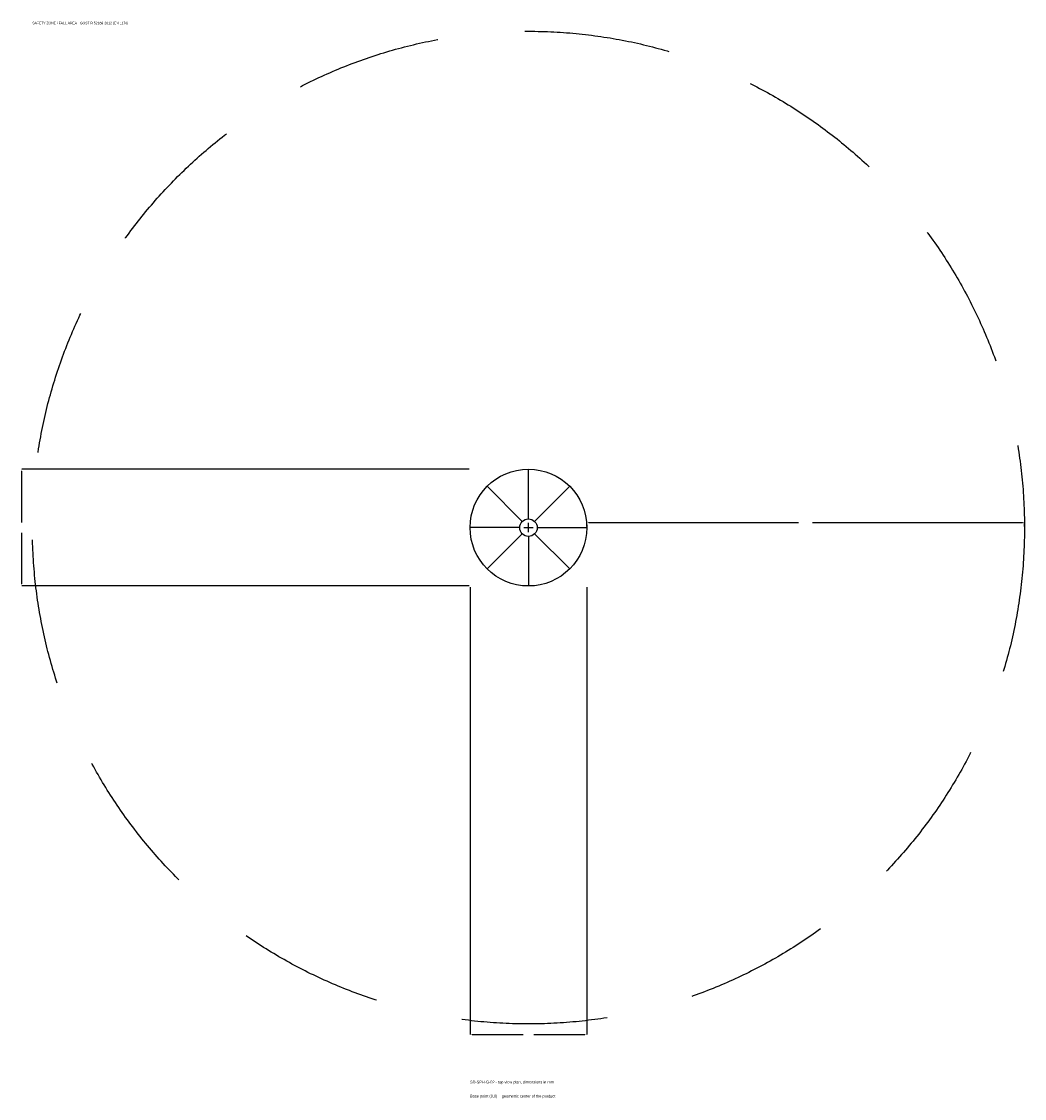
# Model space of a CAD drawing. Extents: x -1737 to 1700, y -1955 to 1733.
import ezdxf

# ---------------------------------------------------------------- set-up
doc = ezdxf.new("R2010")
doc.units = 0
doc.linetypes.add('DASHED', pattern=[800, 500, -300])
for name, color, linetype in [('GP_MAF_zona_bezopasnosti', 1, 'Continuous'), ('ZSK_DANNYE', 3, 'Continuous'), ('ZSK_KONTUR', 7, 'Continuous'), ('ZSK_RAZMERY', 8, 'Continuous')]:
    doc.layers.add(name, color=color, linetype=linetype)
doc.dimstyles.new('ORION', dxfattribs={"dimtxt": 12, "dimasz": 7.2, "dimexe": 1.25, "dimexo": 3.6, "dimtad": 1, "dimcen": 2.5, "dimazin": 3, "dimtfac": 1, "dimtmove": 0, "dimatfit": 3})

# ---------------------------------------------------------------- blocks, each defined once
blk = doc.blocks.new('_CLOSEDFILLED')
at = {"color": 0, "linetype": 'BYBLOCK'}
blk.add_solid([(-1, 0.16), (0, 0), (-1, -0.16)], dxfattribs=at)
blk = doc.blocks.new('*D1')
for p, q in [((-200, -203.6), (-200, -1736)), ((200, -203.6), (200, -1736)), ((-192.8, -1736), (-18, -1736)), ((18, -1736), (192.8, -1736))]:
    blk.add_line(p, q)
at = {"layer": 'Defpoints'}
for p in [(-200, -200), (200, -200), (-200, -1736)]:
    blk.add_point(p, dxfattribs=at)
at = {"layer": 'ZSK_RAZMERY', "xscale": 7.199999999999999, "yscale": 7.199999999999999, "rotation": 180}
blk.add_blockref('_CLOSEDFILLED', (-200, -1736), dxfattribs=at)
at = {"layer": 'ZSK_RAZMERY', "xscale": 7.199999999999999, "yscale": 7.199999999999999}
blk.add_blockref('_CLOSEDFILLED', (200, -1736), dxfattribs=at)
blk = doc.blocks.new('*D2')
for p, q in [((-203.6, 200), (-1736, 200)), ((-1736, 18), (-1736, 192.8)), ((-1736, -192.8), (-1736, -18)), ((-203.6, -200), (-1736, -200))]:
    blk.add_line(p, q)
at = {"layer": 'Defpoints'}
for p in [(-200, 200), (-1736, -200), (-200, -200)]:
    blk.add_point(p, dxfattribs=at)
at = {"layer": 'ZSK_RAZMERY', "xscale": 7.199999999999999, "yscale": 7.199999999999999}
for p, rotation in [((-1736, 200), 90), ((-1736, -200), 270)]:
    blk.add_blockref('_CLOSEDFILLED', p, dxfattribs=dict(at, rotation=rotation))
blk = doc.blocks.new('*D3')
for p, q in [((200, 3.6), (200, 18)), ((207.2, 18), (926, 18)), ((974, 18), (1692.8, 18)), ((1700, 3.6), (1700, 18))]:
    blk.add_line(p, q)
at = {"layer": 'Defpoints'}
for p in [(200, 18), (200, 0), (1700, 0)]:
    blk.add_point(p, dxfattribs=at)
at = {"layer": 'ZSK_RAZMERY', "xscale": 7.199999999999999, "yscale": 7.199999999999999, "rotation": 180}
blk.add_blockref('_CLOSEDFILLED', (200, 18), dxfattribs=at)
at = {"layer": 'ZSK_RAZMERY', "xscale": 7.199999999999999, "yscale": 7.199999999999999}
blk.add_blockref('_CLOSEDFILLED', (1700, 18), dxfattribs=at)
blk = doc.blocks.new('B1')
at = {"layer": 'GP_MAF_zona_bezopasnosti', "linetype": 'DASHED'}
blk.add_circle((0, 0), 1700, dxfattribs=at)
at = {"layer": 'ZSK_KONTUR'}
for p, q in [((0, 30), (0, 200)), ((-21.213, 21.213), (-141.421, 141.421)), ((21.213, 21.213), (141.421, 141.421)), ((-30, 0), (-200, 0)), ((30, 0), (200, 0)), ((-21.213, -21.213), (-141.421, -141.421)), ((0, -30), (0, -200)), ((21.213, -21.213), (141.421, -141.421))]:
    blk.add_line(p, q, dxfattribs=at)
for radius in [200, 30]:
    blk.add_circle((0, 0), radius, dxfattribs=at)
at = {"layer": 'ZSK_RAZMERY'}
for p, q in [((-16, 0), (16, 0)), ((0, -16), (0, 16))]:
    blk.add_line(p, q, dxfattribs=at)
at = {"layer": 'GP_MAF_zona_bezopasnosti', "color": 1}
blk.add_text('SAFETY ZONE / FALL AREA - GOST R 52169-2012 (EN 1176)', height=8.4, dxfattribs=at).set_placement((-1700, 1724))
at = {"layer": 'ZSK_RAZMERY'}
dim = blk.add_linear_dim(base=(-1736, -200), p1=(-200, -200), p2=(-200, 200), angle=90, dimstyle='ORION', dxfattribs=at)
dim.commit()
dim.dimension.update_dxf_attribs({"geometry": '*D2', "text_midpoint": (-1736, 0)})
for base, p1, p2, picture, middle in [((200, 18), (200, 0), (1700, 0), '*D3', (950, 18)), ((-200, -1736), (-200, -200), (200, -200), '*D1', (0, -1736))]:
    dim = blk.add_linear_dim(base=base, p1=p1, p2=p2, dimstyle='ORION', dxfattribs=at)
    dim.commit()
    dim.dimension.update_dxf_attribs({"geometry": picture, "text_midpoint": middle})

msp = doc.modelspace()

# ---------------------------------------------------------------- block references
msp.add_blockref('B1', (0, 0))

# ---------------------------------------------------------------- texts
at = {"layer": 'ZSK_DANNYE', "color": 3}
msp.add_text('SD-SPH-G-02 - top view plan, dimensions in mm', height=9.6, dxfattribs=at).set_placement((-200, -1904))
at = {"layer": 'ZSK_DANNYE', "color": 7}
msp.add_text('Base point (0,0) = geometric center of the product', height=9.6, dxfattribs=at).set_placement((-200, -1952))

doc.saveas('drawing.dxf')
